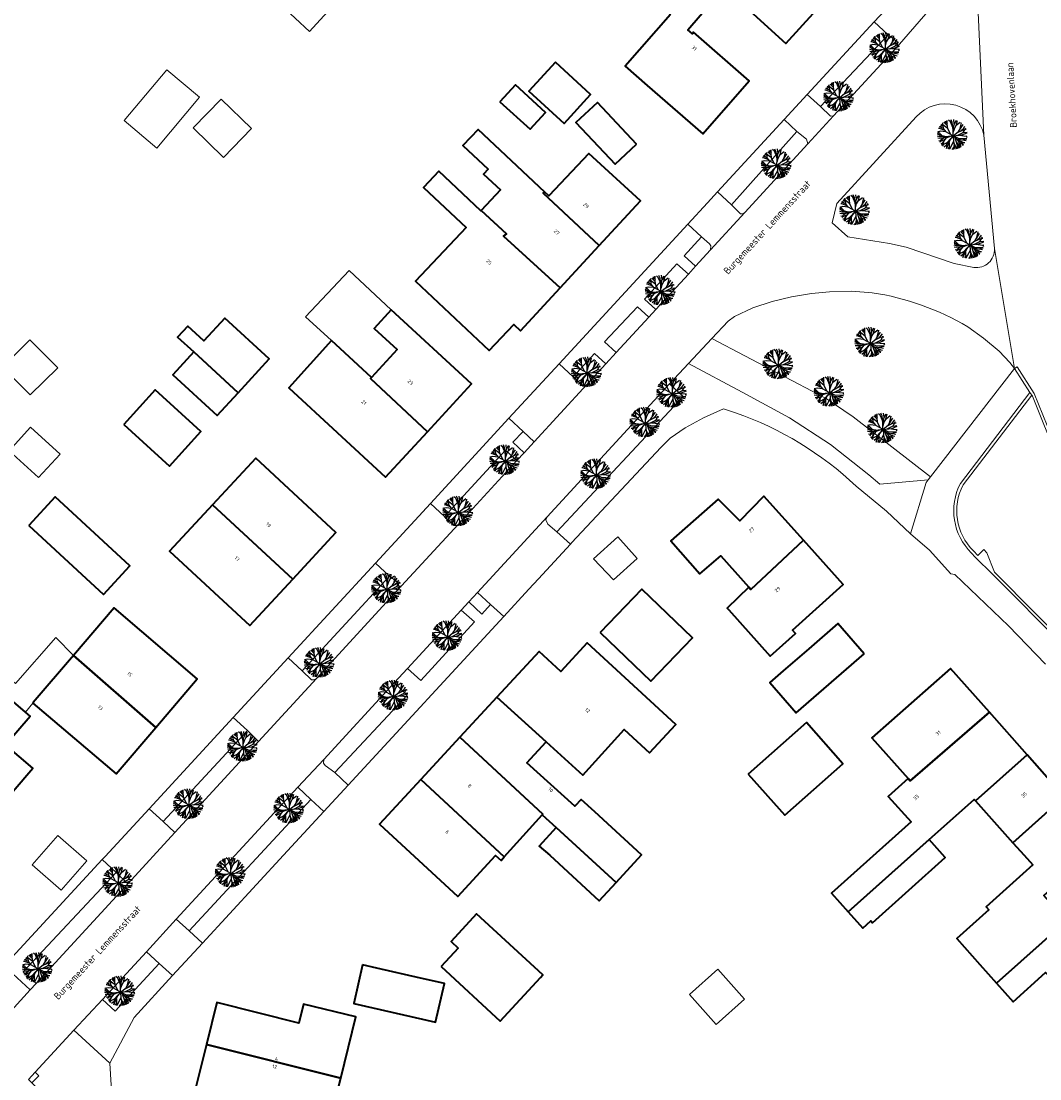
# Model space of a CAD drawing. Header units: metres. Extents: x 183400 to 185591, y 327112 to 329102.
# Tile 52 of 107: x 184261 to 184362, y 327978 to 328083. Entities that reach past the tile are written whole.
import ezdxf

# ---------------------------------------------------------------- set-up
doc = ezdxf.new("R2010")
doc.units = ezdxf.units.M
for name, color, linetype, lineweight in [('B-WE-GR-GRAS-GV', 60, 'Continuous', 13), ('B-WE-GR-GROENVOORZIENING-GV', 80, 'Continuous', 18), ('B-WE-GR-HAAG-GV', 90, 'GR-HAAG1', 13), ('B-WE-OG-BEBOUWING-GV', 7, 'Continuous', 35), ('B-WE-OG-BEBOUWING_HUISNUMMER-T18', 10, 'Continuous', 18), ('B-WE-OG-BEBOUWING_LUIFEL-GV', 7, 'Continuous', 18), ('B-WE-OG-BEBOUWING_OVERIG-GV', 7, 'Continuous', 18), ('B-WE-OG-BEBOUWING_STRAATNAAM-T35', 50, 'Continuous', 35), ('B-WE-OG-TERREIN_ERF-GV', 7, 'Continuous', 18), ('B-WE-VH-GOOT-G', 170, 'Continuous', 18), ('B-WE-VH-VERHARDING_ASFALT-GV', 252, 'Continuous', 18), ('B-WE-VH-VERHARDING_BETON-GV', 252, 'Continuous', 18), ('B-WE-VH-VERHARDING_BETONSTRAATSTEEN-GV', 252, 'Continuous', 18), ('B-WE-VH-VERHARDING_TEGEL-GV', 252, 'Continuous', 18)]:
    doc.layers.add(name, color=color, linetype=linetype, lineweight=lineweight)
doc.layers.add('Bestaande boom', color=252, linetype='Continuous')
doc.styles.add('NLCS-ISO-M200-T25', font='NLCS-ISO.ttf')
doc.linetypes.add('GR-HAAG1', pattern='A,6,[176,NLCS.SHX,S=0.125,R=0,X=0,Y=0],-2', length=8)

# ---------------------------------------------------------------- blocks, each defined once
blk = doc.blocks.new('Bestaande boom')
at = {"layer": 'Bestaande boom', "ltscale": 0.5}
for p, q in [((12375, 14784), (12539, 14510)), ((12380, 14504), (12375, 14784)), ((12546, 14432), (12546, 14861)), ((12867, 14718), (12675, 14880)), ((13051, 14656), (12924, 14933)), ((13250, 14517), (13185, 14941)), ((13251, 14510), (13462, 14879)), ((13432, 14370), (13549, 14848)), ((12155, 13228), (11612, 13758)), ((11791, 14062), (11689, 14053)), ((12167, 14056), (11768, 14216)), ((12324, 13859), (11791, 14062)), ((12012, 14113), (11863, 14318)), ((12150, 14250), (11920, 14417)), ((12555, 14332), (12216, 14669)), ((12588, 14054), (12546, 14432)), ((13105, 14146), (12867, 14718)), ((13134, 13922), (13051, 14656)), ((13131, 13314), (13134, 13922)), ((13139, 13650), (13174, 14214)), ((13139, 13650), (13255, 14034)), ((13174, 14214), (13251, 14510)), ((13255, 14034), (13440, 14378)), ((13440, 14378), (13844, 14686)), ((13515, 13628), (14126, 13931)), ((13797, 13941), (13961, 14634)), ((13883, 13816), (14152, 14066)), ((14126, 13931), (14440, 13982)), ((14132, 13651), (14522, 13693)), ((14140, 13659), (14393, 14087)), ((14152, 14066), (14302, 14274)), ((11867, 13305), (11574, 13544)), ((11960, 13422), (11574, 13443)), ((11826, 13558), (11578, 13607)), ((11808, 13229), (11578, 13287)), ((11785, 13063), (11595, 13094)), ((11939, 12804), (11693, 12829)), ((12168, 13081), (11785, 13063)), ((12436, 13222), (11808, 13229)), ((11886, 12877), (11821, 12653)), ((12178, 13285), (11867, 13305)), ((12168, 13081), (11886, 12877)), ((12310, 12953), (11939, 12804)), ((12157, 12768), (12008, 12553)), ((12158, 12761), (12104, 12311)), ((12419, 13103), (12158, 12761)), ((12687, 13251), (12168, 13081)), ((12436, 13229), (12178, 13285)), ((12927, 13288), (12419, 13103)), ((13140, 13315), (12436, 13222)), ((12463, 12062), (12867, 13010)), ((13139, 13330), (12477, 12539)), ((12721, 12646), (12731, 12000)), ((13168, 12779), (12759, 11994)), ((13130, 13321), (14003, 13413)), ((13131, 13314), (13496, 12995)), ((13139, 13322), (13168, 12779)), ((13649, 13070), (13139, 13322)), ((13168, 12779), (13312, 11988)), ((13294, 13156), (13511, 12505)), ((13409, 12815), (13603, 12419)), ((13465, 12703), (13936, 12245)), ((13496, 12995), (13856, 12418)), ((13496, 12995), (13875, 12950)), ((13548, 13358), (14140, 13659)), ((13638, 12976), (13993, 12664)), ((14485, 13034), (13649, 13070)), ((13693, 12669), (14150, 12483)), ((13761, 13392), (14415, 13309)), ((13770, 12855), (14161, 12678)), ((13875, 12950), (14417, 12857)), ((13969, 12942), (14485, 13034)), ((13993, 12664), (14084, 12375)), ((14003, 13413), (14527, 13631)), ((14161, 12678), (14303, 12652)), ((14415, 13309), (14535, 13320)), ((14415, 13309), (14502, 13168)), ((12008, 12553), (11898, 12520)), ((12007, 12560), (11991, 12419)), ((12479, 12407), (12243, 12214)), ((12477, 12539), (12463, 12062)), ((12728, 12241), (12597, 12027)), ((13175, 12171), (12995, 11976)), ((13225, 12448), (13145, 11973)), ((13204, 12587), (13486, 12035)), ((13511, 12505), (13569, 12057)), ((13603, 12419), (13795, 12147)), ((13603, 12411), (13659, 12096)), ((13856, 12418), (13874, 12209))]:
    blk.add_line(p, q, dxfattribs=at)
for points in [[(13139, 13322), (12421, 13720), (11882, 13774), (11579, 13701)], [(12854, 13484), (12589, 14046), (11996, 14501)], [(12021, 12398), (12540, 12677), (13131, 13314), (13672, 13767), (14118, 14445)], [(12429, 13728), (12167, 14056), (12118, 14606)]]:
    blk.add_lwpolyline(points, dxfattribs=at)

msp = doc.modelspace()

# ---------------------------------------------------------------- linework, layer by layer
at = {"layer": 'B-WE-GR-GRAS-GV', "flags": 128}
for points in [[(184357.514, 328060.339), (184356.47, 328071.598, 0.6175093), (184349.741, 328073.425), (184341.845, 328064.827), (184341.382, 328062.894), (184342.946, 328061.514), (184347.096, 328060.83), (184348.762, 328060.471), (184353.503, 328058.864), (184355.484, 328058.452, 0.47357)], [(184351.163, 328037.63), (184359.527, 328048.4), (184359.064, 328049.02), (184357.992, 328050.123), (184356.452, 328051.416), (184354.862, 328052.554, 0.0957703), (184345.379, 328055.942), (184343.358, 328056.082), (184341.115, 328056.028), (184339.337, 328055.865), (184337.35, 328055.522), (184335.425, 328055.055), (184333.502, 328054.433), (184331.669, 328053.569), (184331.042, 328053.101), (184329.424, 328051.376), (184335.994, 328047.93), (184340.794, 328045.44), (184343.478, 328043.605)], [(184355.875, 328029.814), (184356.455, 328030.414), (184356.769, 328030.074), (184357.544, 328028.165), (184365.722, 328019.888), (184369.643, 328022.719), (184367.839, 328025.358), (184370.662, 328027.21), (184369.41, 328029.11), (184366.24, 328034.46), (184363.8, 328039.45), (184361.295, 328045.642), (184361.226, 328045.751), (184354.403, 328036.834, 0.3287716), (184355.435, 328030.282)]]:
    msp.add_lwpolyline(points, format="xyb", close=True, dxfattribs=at)
at = {"layer": 'B-WE-GR-GROENVOORZIENING-GV', "flags": 128}
for points in [[(184347.855, 328080.39), (184347.899, 328080.736), (184347.759, 328080.978), (184346.97, 328081.598), (184340.219, 328074.452), (184341.229, 328073.509), (184341.506, 328073.519), (184347.855, 328080.39)], [(184338.981, 328070.757), (184338.839, 328071.222), (184337.881, 328071.977), (184331.394, 328064.685), (184332.272, 328063.8), (184332.5, 328063.793), (184332.71, 328063.907), (184338.981, 328070.757)], [(184329.308, 328060.216), (184329.324, 328060.614), (184329.193, 328060.808), (184328.402, 328061.49), (184326.681, 328059.615), (184327.807, 328058.579), (184329.308, 328060.216)], [(184327.089, 328057.799), (184325.954, 328058.815), (184322.731, 328055.31), (184323.857, 328054.28), (184327.089, 328057.799)], [(184323.164, 328053.527), (184322.028, 328054.532), (184318.741, 328051.051), (184319.919, 328049.991), (184323.164, 328053.527)], [(184327.105, 328048.904), (184332.453, 328046.052), (184337.135, 328043.493), (184341.213, 328040.84), (184345.035, 328037.831), (184346.122, 328036.9), (184350.928, 328037.327), (184351.163, 328037.63), (184343.478, 328043.605), (184340.794, 328045.44), (184335.994, 328047.93), (184329.424, 328051.376), (184327.105, 328048.904)], [(184315.631, 328047.587), (184316.542, 328046.731), (184316.756, 328046.714), (184316.997, 328046.82), (184318.875, 328048.866), (184317.76, 328049.89), (184315.631, 328047.587)], [(184313.046, 328033.648), (184312.935, 328033.371), (184313.122, 328032.925), (184314.028, 328032.179), (184326.573, 328045.638), (184325.232, 328046.872), (184313.046, 328033.648)], [(184311.765, 328041.131), (184310.654, 328042.156), (184309.648, 328041.065), (184310.752, 328040.028), (184311.765, 328041.131)], [(184302.849, 328033.69), (184303.776, 328032.794), (184303.997, 328032.792), (184304.196, 328032.896), (184310.038, 328039.252), (184308.916, 328040.277), (184302.849, 328033.69)], [(184298.181, 328026.351), (184298.349, 328026.682), (184298.191, 328027.112), (184297.379, 328027.767), (184288.693, 328018.34), (184289.604, 328017.462), (184289.853, 328017.457), (184290.12, 328017.578), (184298.181, 328026.351)], [(184305.248, 328025.187), (184306.558, 328023.981), (184307.434, 328024.942), (184306.123, 328026.137), (184305.248, 328025.187)], [(184299.159, 328018.58), (184300.486, 328017.371), (184305.817, 328023.214), (184304.513, 328024.389), (184299.159, 328018.58)], [(184291.926, 328008.223), (184299.124, 328015.922), (184297.845, 328017.154), (184290.836, 328009.538), (184290.812, 328009.161), (184290.963, 328008.928), (184291.926, 328008.223)], [(184283.259, 328012.409), (184274.878, 328003.343), (184276.047, 328002.261), (184284.358, 328011.307), (184283.259, 328012.409)], [(184276.172, 327993.637), (184277.455, 327992.473), (184289.547, 328005.542), (184288.276, 328006.771), (184276.172, 327993.637)], [(184270.213, 327998.285), (184260.963, 327988.406), (184262.247, 327987.243), (184271.366, 327997.172), (184270.213, 327998.285)], [(184274.488, 327989.25), (184273.202, 327990.414), (184268.825, 327985.666), (184270.101, 327984.486), (184274.488, 327989.25)]]:
    msp.add_lwpolyline(points, close=True, dxfattribs=at)
at = {"layer": 'B-WE-GR-HAAG-GV', "flags": 128}
for points in [[(184341.506, 328073.519), (184347.855, 328080.39), (184347.899, 328080.736), (184347.759, 328080.978), (184346.97, 328081.598), (184340.219, 328074.452), (184341.229, 328073.509), (184341.506, 328073.519)], [(184331.394, 328064.685), (184332.272, 328063.8), (184332.5, 328063.793), (184332.71, 328063.907), (184338.981, 328070.757), (184338.839, 328071.222), (184337.881, 328071.977), (184331.394, 328064.685)], [(184329.308, 328060.216), (184329.324, 328060.614), (184329.193, 328060.808), (184328.402, 328061.49), (184326.681, 328059.615), (184327.807, 328058.579), (184329.308, 328060.216)], [(184323.857, 328054.28), (184327.089, 328057.799), (184325.954, 328058.815), (184322.731, 328055.31), (184323.857, 328054.28)], [(184319.919, 328049.991), (184323.164, 328053.527), (184322.028, 328054.532), (184318.741, 328051.051), (184319.919, 328049.991)], [(184351.163, 328037.63), (184343.478, 328043.605), (184340.794, 328045.44), (184335.994, 328047.93), (184329.424, 328051.376), (184327.105, 328048.904), (184332.453, 328046.052), (184337.135, 328043.493), (184341.213, 328040.84), (184345.035, 328037.831), (184346.122, 328036.9), (184350.928, 328037.327), (184351.163, 328037.63)], [(184318.875, 328048.866), (184317.76, 328049.89), (184315.631, 328047.587), (184316.542, 328046.731), (184316.756, 328046.714), (184316.997, 328046.82), (184318.875, 328048.866)], [(184313.046, 328033.648), (184312.935, 328033.371), (184313.122, 328032.925), (184314.028, 328032.179), (184326.573, 328045.638), (184325.232, 328046.872), (184313.046, 328033.648)], [(184311.765, 328041.131), (184310.654, 328042.156), (184309.648, 328041.065), (184310.752, 328040.028), (184311.765, 328041.131)], [(184310.038, 328039.252), (184308.916, 328040.277), (184302.849, 328033.69), (184303.776, 328032.794), (184303.997, 328032.792), (184304.196, 328032.896), (184310.038, 328039.252)], [(184297.379, 328027.767), (184288.693, 328018.34), (184289.604, 328017.462), (184289.853, 328017.457), (184290.12, 328017.578), (184298.181, 328026.351), (184298.349, 328026.682), (184298.191, 328027.112), (184297.379, 328027.767)], [(184305.248, 328025.187), (184306.558, 328023.981), (184307.434, 328024.942), (184306.123, 328026.137), (184305.248, 328025.187)], [(184299.159, 328018.58), (184300.486, 328017.371), (184305.817, 328023.214), (184304.513, 328024.389), (184299.159, 328018.58)], [(184291.926, 328008.223), (184299.124, 328015.922), (184297.845, 328017.154), (184290.836, 328009.538), (184290.812, 328009.161), (184290.963, 328008.928), (184291.926, 328008.223)], [(184276.047, 328002.261), (184284.358, 328011.307), (184283.259, 328012.409), (184274.878, 328003.343), (184276.047, 328002.261)], [(184277.455, 327992.473), (184289.547, 328005.542), (184288.276, 328006.771), (184276.172, 327993.637), (184277.455, 327992.473)], [(184270.213, 327998.285), (184260.963, 327988.406), (184262.247, 327987.243), (184271.366, 327997.172), (184270.213, 327998.285)], [(184268.825, 327985.666), (184270.101, 327984.486), (184274.488, 327989.25), (184273.202, 327990.414), (184268.825, 327985.666)]]:
    msp.add_lwpolyline(points, close=True, dxfattribs=at)
at = {"layer": 'B-WE-OG-BEBOUWING-GV', "flags": 128}
for points in [[(184325.3, 328083.62), (184320.8, 328078.47), (184323.001, 328076.553), (184328.517, 328071.731), (184333.131, 328077.011), (184327.612, 328081.84), (184327.49, 328081.7), (184327.04, 328082.1), (184329.29, 328084.69), (184324.78, 328088.63), (184324.731, 328088.574), (184321.428, 328091.571), (184319.037, 328088.997), (184322.53, 328086.04), (184325.3, 328083.62)], [(184330.968, 328086.024), (184336.774, 328080.716), (184341.884, 328086.374), (184336.081, 328091.615), (184335.989, 328091.515), (184330.968, 328086.024)], [(184313.878, 328078.871), (184311.235, 328076.002), (184314.729, 328072.784), (184317.371, 328075.653), (184313.878, 328078.871)], [(184308.36, 328074.93), (184311.36, 328072.2), (184312.9, 328073.88), (184309.91, 328076.62), (184308.36, 328074.93)], [(184321.936, 328070.717), (184318.043, 328074.867), (184315.914, 328072.883), (184319.814, 328068.726), (184321.936, 328070.717)], [(184306.499, 328064.131), (184309.02, 328061.81), (184308.711, 328061.573), (184314.343, 328056.429), (184318.226, 328060.644), (184312.646, 328065.842), (184312.815, 328065.946), (184306.199, 328072.182), (184304.683, 328070.574), (184307.179, 328068.221), (184306.734, 328067.748), (184308.414, 328066.164), (184306.499, 328064.131)], [(184312.815, 328065.946), (184312.646, 328065.842), (184318.226, 328060.644), (184322.32, 328065.086), (184317.202, 328069.8), (184313.214, 328065.57), (184312.815, 328065.946)], [(184314.343, 328056.429), (184308.711, 328061.573), (184309.02, 328061.81), (184306.499, 328064.131), (184306.467, 328064.097), (184302.282, 328068.041), (184300.753, 328066.418), (184304.988, 328062.426), (184299.953, 328057.085), (184307.274, 328050.185), (184309.729, 328052.79), (184310.41, 328052.162), (184314.343, 328056.429)], [(184277.912, 328050.054), (184282.338, 328045.997), (184285.42, 328049.36), (184280.996, 328053.413), (184278.927, 328051.16), (184277.322, 328052.632), (184276.309, 328051.526), (184277.912, 328050.054)], [(184297.549, 328054.243), (184295.847, 328052.398), (184298.141, 328050.282), (184295.585, 328047.511), (184295.502, 328047.423), (184301.146, 328042.124), (184305.532, 328046.88), (184297.549, 328054.243)], [(184301.146, 328042.124), (184295.502, 328047.423), (184295.585, 328047.511), (184291.593, 328051.193), (184287.35, 328046.493), (184296.986, 328037.614), (184301.146, 328042.124)], [(184282.338, 328045.997), (184277.912, 328050.054), (184275.826, 328047.783), (184280.25, 328043.72), (184282.338, 328045.997)], [(184270.95, 328042.85), (184275.49, 328038.71), (184278.61, 328042.13), (184274.07, 328046.28), (184270.95, 328042.85)], [(184279.791, 328034.864), (184287.772, 328027.472), (184292.052, 328032.092), (184284.075, 328039.486), (184279.791, 328034.864)], [(184261.5, 328032.78), (184268.94, 328025.94), (184271.56, 328028.79), (184264.12, 328035.63), (184261.5, 328032.78)], [(184338.529, 328031.345), (184334.604, 328035.712), (184332.206, 328033.275), (184330.063, 328035.412), (184325.341, 328031.267), (184328.239, 328027.991), (184330.31, 328029.793), (184333.093, 328026.667), (184333.29, 328026.446), (184338.529, 328031.345)], [(184287.772, 328027.472), (184279.791, 328034.864), (184275.509, 328030.244), (184283.49, 328022.85), (184287.772, 328027.472)], [(184333.093, 328026.667), (184330.965, 328024.573), (184331.111, 328024.409), (184335.228, 328019.811), (184337.735, 328022.056), (184337.435, 328022.39), (184342.492, 328026.936), (184338.529, 328031.345), (184333.29, 328026.446), (184333.093, 328026.667)], [(184318.333, 328022.165), (184323.355, 328017.325), (184327.504, 328021.629), (184322.457, 328026.479), (184318.333, 328022.165)], [(184265.94, 328019.853), (184274.145, 328012.719), (184278.262, 328017.54), (184269.991, 328024.602), (184265.94, 328019.853)], [(184344.583, 328020.048), (184341.968, 328023.06), (184339.084, 328020.544), (184336.532, 328018.354), (184335.194, 328017.196), (184337.799, 328014.172), (184344.583, 328020.048)], [(184308.053, 328015.736), (184312.939, 328011.268), (184316.612, 328007.953), (184320.705, 328012.493), (184323.225, 328010.173), (184325.835, 328012.999), (184317.042, 328021.12), (184314.416, 328018.277), (184312.249, 328020.279), (184308.053, 328015.736)], [(184261.17, 328014.238), (184254.045, 328020.316), (184251.611, 328017.463), (184256.99, 328012.874), (184259.203, 328010.986), (184261.637, 328013.839), (184261.17, 328014.238)], [(184265.94, 328019.853), (184261.962, 328015.191), (184261.917, 328015.138), (184270.187, 328008.083), (184274.145, 328012.719), (184265.94, 328019.853)], [(184348.935, 328007.621), (184349.14, 328007.391), (184357.026, 328014.218), (184353.15, 328018.59), (184345.338, 328011.665), (184348.935, 328007.621)], [(184304.378, 328011.756), (184312.608, 328004.088), (184312.554, 328004.028), (184313.95, 328002.77), (184319.9, 327997.294), (184322.445, 328000.06), (184317.805, 328004.305), (184316.422, 328005.553), (184315.818, 328004.876), (184311.039, 328009.194), (184312.939, 328011.268), (184308.053, 328015.736), (184304.378, 328011.756)], [(184342.983, 327994.369), (184351.031, 328001.555), (184355.499, 328005.56), (184355.628, 328005.416), (184360.771, 328009.993), (184357.026, 328014.218), (184349.14, 328007.391), (184348.935, 328007.621), (184346.965, 328005.857), (184349.242, 328003.336), (184341.314, 327996.231), (184342.983, 327994.369)], [(184259.203, 328010.986), (184256.99, 328012.874), (184254.712, 328010.204), (184259.641, 328005.999), (184259.95, 328006.361), (184261.919, 328008.669), (184259.203, 328010.986)], [(184333.044, 328008.077), (184336.672, 328003.983), (184342.449, 328009.104), (184338.821, 328013.198), (184333.044, 328008.077)], [(184304.378, 328011.756), (184300.478, 328007.533), (184308.782, 327999.84), (184312.554, 328004.028), (184312.608, 328004.088), (184304.378, 328011.756)], [(184360.771, 328009.993), (184355.628, 328005.416), (184359.361, 328001.251), (184364.465, 328005.825), (184360.771, 328009.993)], [(184308.782, 327999.84), (184300.478, 328007.533), (184296.381, 328003.096), (184304.168, 327995.905), (184307.922, 327999.993), (184308.467, 327999.49), (184308.782, 327999.84)], [(184364.69, 327993.473), (184364.483, 327993.707), (184362.444, 327996.007), (184368.45, 328001.33), (184364.465, 328005.825), (184359.361, 328001.251), (184360.482, 328000), (184361.339, 327999.044), (184356.685, 327994.873), (184356.95, 327994.577), (184353.772, 327991.733), (184356.06, 327989.142), (184357.721, 327987.288), (184364.69, 327993.473)], [(184319.9, 327997.294), (184313.95, 328002.77), (184312.27, 328000.9), (184313.301, 328000.002), (184318.23, 327995.48), (184319.9, 327997.294)], [(184351.031, 328001.555), (184342.983, 327994.369), (184344.431, 327992.753), (184345.228, 327993.467), (184345.395, 327993.281), (184352.633, 327999.768), (184351.031, 328001.555)], [(184364.69, 327993.473), (184357.721, 327987.288), (184359.377, 327985.441), (184362.616, 327988.345), (184362.743, 327988.203), (184363.942, 327989.278), (184368.811, 327983.845), (184377.459, 327991.462), (184373.021, 327996.256), (184367.086, 327990.771), (184364.69, 327993.473)], [(184302.5, 327988.938), (184308.377, 327983.511), (184312.38, 327987.846), (184312.617, 327988.103), (184306.042, 327994.175), (184303.498, 327991.42), (184304.196, 327990.775), (184302.5, 327988.938)], [(184294.7, 327989.09), (184293.83, 327985.26), (184300.656, 327983.707), (184301.96, 327983.41), (184302.83, 327987.24), (184301.527, 327987.537), (184300.453, 327987.781), (184296.114, 327988.769), (184294.7, 327989.09)], [(184279.178, 327981.199), (184292.525, 327977.84), (184294.04, 327983.92), (184288.83, 327985.21), (184288.36, 327983.32), (184280.21, 327985.35), (184279.178, 327981.199)], [(184292.525, 327977.84), (184279.178, 327981.199), (184278.09, 327976.82), (184286.23, 327974.79), (184285.75, 327972.85), (184290.96, 327971.56), (184292.525, 327977.84)]]:
    msp.add_lwpolyline(points, close=True, dxfattribs=at)
at = {"layer": 'B-WE-OG-BEBOUWING_LUIFEL-GV', "flags": 128}
for points in [[(184297.549, 328054.243), (184293.373, 328058.149), (184289.034, 328053.556), (184291.593, 328051.193), (184295.585, 328047.511), (184298.141, 328050.282), (184295.847, 328052.398), (184297.549, 328054.243)], [(184264.382, 328048.484), (184261.602, 328051.264), (184258.893, 328048.554), (184261.649, 328045.779), (184264.382, 328048.484)], [(184265.94, 328019.853), (184264.198, 328021.652), (184260.186, 328017.084), (184254.343, 328022.044), (184250.967, 328018.023), (184251.611, 328017.463), (184254.045, 328020.316), (184261.17, 328014.238), (184261.917, 328015.138), (184261.962, 328015.191), (184265.94, 328019.853)], [(184330.025, 327988.662), (184327.201, 327986.143), (184329.86, 327983.162), (184332.683, 327985.68), (184330.025, 327988.662)]]:
    msp.add_lwpolyline(points, close=True, dxfattribs=at)
at = {"layer": 'B-WE-OG-BEBOUWING_OVERIG-GV', "flags": 128}
for points in [[(184291.563, 328084.259), (184288.712, 328086.884), (184286.581, 328084.569), (184289.419, 328081.93), (184291.563, 328084.259)], [(184278.498, 328075.392), (184275.246, 328078.124), (184270.996, 328073.064), (184274.248, 328070.332), (184278.498, 328075.392)], [(184283.656, 328072.259), (184280.626, 328075.199), (184277.86, 328072.348), (184280.88, 328069.399), (184283.656, 328072.259)], [(184264.618, 328039.885), (184261.696, 328042.564), (184259.55, 328040.223), (184262.483, 328037.555), (184264.618, 328039.885)], [(184322.001, 328029.524), (184320.081, 328031.669), (184317.654, 328029.495), (184319.632, 328027.404), (184322.001, 328029.524)], [(184261.848, 327999.039), (184264.738, 327996.521), (184267.293, 327999.452), (184264.403, 328001.971), (184261.848, 327999.039)]]:
    msp.add_lwpolyline(points, close=True, dxfattribs=at)
at = {"layer": 'B-WE-OG-TERREIN_ERF-GV', "flags": 128}
for points in [[(184325.3, 328083.62), (184322.53, 328086.04), (184319.037, 328088.997), (184321.428, 328091.571), (184324.731, 328088.574), (184324.78, 328088.63), (184329.29, 328084.69), (184327.04, 328082.1), (184327.49, 328081.7), (184327.612, 328081.84), (184333.131, 328077.011), (184328.517, 328071.731), (184323.001, 328076.553), (184320.8, 328078.47), (184325.3, 328083.62)], [(184335.989, 328091.515), (184336.081, 328091.615), (184341.884, 328086.374), (184336.774, 328080.716), (184330.968, 328086.024), (184335.989, 328091.515)], [(184313.878, 328078.871), (184317.371, 328075.653), (184314.729, 328072.784), (184311.235, 328076.002), (184313.878, 328078.871)], [(184308.36, 328074.93), (184309.91, 328076.62), (184312.9, 328073.88), (184311.36, 328072.2), (184308.36, 328074.93)], [(184321.936, 328070.717), (184319.814, 328068.726), (184315.914, 328072.883), (184318.043, 328074.867), (184321.936, 328070.717)], [(184314.343, 328056.429), (184310.41, 328052.162), (184309.729, 328052.79), (184307.274, 328050.185), (184299.953, 328057.085), (184304.988, 328062.426), (184300.753, 328066.418), (184302.282, 328068.041), (184306.467, 328064.097), (184306.499, 328064.131), (184308.414, 328066.164), (184306.734, 328067.748), (184307.179, 328068.221), (184304.683, 328070.574), (184306.199, 328072.182), (184312.815, 328065.946), (184313.214, 328065.57), (184317.202, 328069.8), (184322.32, 328065.086), (184318.226, 328060.644), (184314.343, 328056.429)], [(184282.338, 328045.997), (184280.25, 328043.72), (184275.826, 328047.783), (184277.912, 328050.054), (184276.309, 328051.526), (184277.322, 328052.632), (184278.927, 328051.16), (184280.996, 328053.413), (184285.42, 328049.36), (184282.338, 328045.997)], [(184295.585, 328047.511), (184298.141, 328050.282), (184295.847, 328052.398), (184297.549, 328054.243), (184305.532, 328046.88), (184301.146, 328042.124), (184296.986, 328037.614), (184287.35, 328046.493), (184291.593, 328051.193), (184295.585, 328047.511)], [(184270.95, 328042.85), (184274.07, 328046.28), (184278.61, 328042.13), (184275.49, 328038.71), (184270.95, 328042.85)], [(184287.772, 328027.472), (184283.49, 328022.85), (184275.509, 328030.244), (184279.791, 328034.864), (184284.075, 328039.486), (184292.052, 328032.092), (184287.772, 328027.472)], [(184261.5, 328032.78), (184264.12, 328035.63), (184271.56, 328028.79), (184268.94, 328025.94), (184261.5, 328032.78)], [(184333.093, 328026.667), (184330.31, 328029.793), (184328.239, 328027.991), (184325.341, 328031.267), (184330.063, 328035.412), (184332.206, 328033.275), (184334.604, 328035.712), (184338.529, 328031.345), (184342.492, 328026.936), (184337.435, 328022.39), (184337.735, 328022.056), (184335.228, 328019.811), (184331.111, 328024.409), (184330.965, 328024.573), (184333.093, 328026.667)], [(184318.333, 328022.165), (184322.457, 328026.479), (184327.504, 328021.629), (184323.355, 328017.325), (184318.333, 328022.165)], [(184265.94, 328019.853), (184269.991, 328024.602), (184278.262, 328017.54), (184274.145, 328012.719), (184270.187, 328008.083), (184261.917, 328015.138), (184261.962, 328015.191), (184265.94, 328019.853)], [(184344.583, 328020.048), (184337.799, 328014.172), (184335.194, 328017.196), (184336.532, 328018.354), (184339.084, 328020.544), (184341.968, 328023.06), (184344.583, 328020.048)], [(184313.95, 328002.77), (184312.554, 328004.028), (184308.782, 327999.84), (184308.467, 327999.49), (184307.922, 327999.993), (184304.168, 327995.905), (184296.381, 328003.096), (184300.478, 328007.533), (184304.378, 328011.756), (184308.053, 328015.736), (184312.249, 328020.279), (184314.416, 328018.277), (184317.042, 328021.12), (184325.835, 328012.999), (184323.225, 328010.173), (184320.705, 328012.493), (184316.612, 328007.953), (184312.939, 328011.268), (184311.039, 328009.194), (184315.818, 328004.876), (184316.422, 328005.553), (184317.805, 328004.305), (184322.445, 328000.06), (184319.9, 327997.294), (184318.23, 327995.48), (184313.301, 328000.002), (184312.27, 328000.9), (184313.95, 328002.77)], [(184251.611, 328017.463), (184254.045, 328020.316), (184261.17, 328014.238), (184261.637, 328013.839), (184259.203, 328010.986), (184261.919, 328008.669), (184259.95, 328006.361), (184259.641, 328005.999), (184254.712, 328010.204), (184256.99, 328012.874), (184251.611, 328017.463)], [(184333.044, 328008.077), (184338.821, 328013.198), (184342.449, 328009.104), (184336.672, 328003.983), (184333.044, 328008.077)], [(184302.5, 327988.938), (184304.196, 327990.775), (184303.498, 327991.42), (184306.042, 327994.175), (184312.617, 327988.103), (184312.38, 327987.846), (184308.377, 327983.511), (184302.5, 327988.938)], [(184294.7, 327989.09), (184296.114, 327988.769), (184300.453, 327987.781), (184301.527, 327987.537), (184302.83, 327987.24), (184301.96, 327983.41), (184300.656, 327983.707), (184293.83, 327985.26), (184294.7, 327989.09)], [(184292.525, 327977.84), (184290.96, 327971.56), (184285.75, 327972.85), (184286.23, 327974.79), (184278.09, 327976.82), (184279.178, 327981.199), (184280.21, 327985.35), (184288.36, 327983.32), (184288.83, 327985.21), (184294.04, 327983.92), (184292.525, 327977.84)]]:
    msp.add_lwpolyline(points, close=True, dxfattribs=at)
for points in [[(184259.071, 327988.99), (184268.82, 327999.569), (184269.108, 327999.881), (184273.482, 328004.629), (184281.847, 328013.71), (184287.297, 328019.626), (184295.982, 328029.054), (184301.445, 328034.983), (184309.247, 328043.452), (184314.238, 328048.87), (184327.029, 328062.755), (184328.978, 328064.871), (184329.994, 328065.974), (184336.604, 328073.153), (184338.91, 328075.658), (184345.568, 328082.889), (184347.708, 328085.213)], [(184362.616, 327988.345), (184359.377, 327985.441), (184357.721, 327987.288), (184356.06, 327989.142), (184353.772, 327991.733), (184356.95, 327994.577), (184356.685, 327994.873), (184361.339, 327999.044), (184360.482, 328000), (184359.361, 328001.251), (184355.628, 328005.416), (184355.499, 328005.56), (184351.031, 328001.555), (184352.633, 327999.768), (184345.395, 327993.281), (184345.228, 327993.467), (184344.431, 327992.753), (184342.983, 327994.369), (184342.983, 327994.369), (184341.314, 327996.231), (184349.242, 328003.336), (184346.965, 328005.857), (184348.935, 328007.621), (184345.338, 328011.665), (184353.15, 328018.59), (184357.026, 328014.218), (184360.771, 328009.993), (184364.465, 328005.825)]]:
    msp.add_lwpolyline(points, dxfattribs=at)
msp.add_lwpolyline([(184362.6, 328018.99), (184358.915, 328022.812), (184353.573, 328027.92), (184353.179, 328027.976), (184351.067, 328030.325), (184349.167, 328031.953), (184346.804, 328034.225), (184343.778, 328036.711, 0.1047224), (184331.79, 328044), (184330.895, 328044.288), (184330.598, 328044.383), (184328.593, 328043.499), (184326.772, 328042.501), (184325.283, 328041.471), (184324.338, 328040.565), (184315.508, 328031.1), (184315.366, 328030.946), (184312.193, 328027.503), (184311.24, 328026.469), (184308.731, 328023.747), (184293.276, 328006.979), (184290.847, 328004.344), (184286.844, 328000), (184278.781, 327991.251), (184275.812, 327988.03), (184271.987, 327983.88), (184269.565, 327979.318), (184270.217, 327968.364)], format="xyb", dxfattribs=at)
at = {"layer": 'B-WE-VH-GOOT-G', "flags": 128}
for points in [[(184359.527, 328048.4), (184361.054, 328046.02)], [(184361.226, 328045.751), (184361.054, 328046.02)], [(184361.226, 328045.751), (184354.403, 328036.834)], [(184370.662, 328027.21), (184369.41, 328029.11), (184366.24, 328034.46), (184363.8, 328039.45), (184361.295, 328045.642), (184361.226, 328045.751)], [(184355.875, 328029.814), (184355.435, 328030.282)], [(184355.875, 328029.814), (184356.455, 328030.414), (184356.769, 328030.074), (184357.544, 328028.165)], [(184357.544, 328028.165), (184365.722, 328019.888)]]:
    msp.add_lwpolyline(points, dxfattribs=at)
at = {"layer": 'B-WE-VH-GOOT-G'}
msp.add_arc((184359.363, 328034.258), 5.589, 152.55228, 225.34986, dxfattribs=at)
at = {"layer": 'B-WE-VH-VERHARDING_ASFALT-GV', "flags": 128}
for points in [[(184261.479, 327977.695), (184262.148, 327978.421), (184266.001, 327982.602), (184268.825, 327985.666), (184273.202, 327990.414), (184276.172, 327993.637), (184288.276, 328006.771), (184290.836, 328009.538), (184297.845, 328017.154), (184299.159, 328018.58), (184304.513, 328024.389), (184305.248, 328025.187), (184306.123, 328026.137), (184313.046, 328033.648), (184325.232, 328046.872), (184327.105, 328048.904), (184329.424, 328051.376), (184331.042, 328053.101), (184331.669, 328053.569), (184333.502, 328054.433), (184335.425, 328055.055), (184337.35, 328055.522), (184339.337, 328055.865), (184341.115, 328056.028), (184343.358, 328056.082), (184345.379, 328055.942, -0.0957703), (184354.862, 328052.554), (184356.452, 328051.416), (184357.992, 328050.123), (184359.064, 328049.02), (184359.527, 328048.4), (184357.514, 328060.339, -0.47357), (184355.484, 328058.452), (184353.503, 328058.864), (184348.762, 328060.471), (184347.096, 328060.83), (184342.946, 328061.514), (184341.382, 328062.894), (184341.845, 328064.827), (184349.741, 328073.425, -0.6175093), (184356.47, 328071.598), (184355.596, 328090.278)], [(184364.393, 328020.871), (184357.333, 328027.952), (184355.656, 328029.609), (184355.224, 328030.068, -0.328057), (184354.137, 328036.972), (184361.054, 328046.02), (184359.527, 328048.4), (184351.163, 328037.63), (184350.928, 328037.327), (184350.729, 328037.069), (184349.167, 328031.953), (184351.067, 328030.325), (184353.179, 328027.976), (184353.573, 328027.92), (184358.915, 328022.812), (184362.6, 328018.99)]]:
    msp.add_lwpolyline(points, format="xyb", dxfattribs=at)
for points in [[(184355.596, 328090.278), (184356.47, 328071.598), (184357.514, 328060.339), (184359.527, 328048.4), (184359.78, 328048.562), (184361.479, 328045.913), (184364.074, 328039.572)], [(184350.713, 328083.683), (184347.855, 328080.39), (184341.506, 328073.519), (184338.981, 328070.757), (184332.71, 328063.907), (184329.308, 328060.216), (184327.807, 328058.579), (184327.089, 328057.799), (184323.857, 328054.28), (184323.164, 328053.527), (184319.919, 328049.991), (184318.875, 328048.866), (184316.997, 328046.82), (184311.765, 328041.131), (184310.752, 328040.028), (184310.038, 328039.252), (184304.196, 328032.896), (184298.181, 328026.351), (184290.12, 328017.578), (184284.358, 328011.307), (184276.047, 328002.261), (184271.366, 327997.172), (184262.247, 327987.243), (184261.66, 327986.604), (184257.813, 327982.416)]]:
    msp.add_lwpolyline(points, dxfattribs=at)
at = {"layer": 'B-WE-VH-VERHARDING_BETON-GV', "flags": 128}
msp.add_lwpolyline([(184261.479, 327977.695), (184261.82, 327977.364), (184262.515, 327978.082), (184262.148, 327978.421), (184261.479, 327977.695)], close=True, dxfattribs=at)
at = {"layer": 'B-WE-VH-VERHARDING_BETONSTRAATSTEEN-GV', "flags": 128}
for points in [[(184346.97, 328081.598), (184347.759, 328080.978), (184347.899, 328080.736), (184347.855, 328080.39), (184350.713, 328083.683), (184348.516, 328085.59), (184347.708, 328085.213), (184345.568, 328082.889), (184346.97, 328081.598)], [(184341.506, 328073.519), (184341.229, 328073.509), (184340.219, 328074.452), (184338.91, 328075.658), (184336.604, 328073.153), (184337.881, 328071.977), (184338.839, 328071.222), (184338.981, 328070.757), (184341.506, 328073.519)], [(184332.71, 328063.907), (184332.5, 328063.793), (184332.272, 328063.8), (184331.394, 328064.685), (184329.994, 328065.974), (184328.978, 328064.871), (184327.029, 328062.755), (184328.402, 328061.49), (184329.193, 328060.808), (184329.324, 328060.614), (184329.308, 328060.216), (184332.71, 328063.907)], [(184309.247, 328043.452), (184310.654, 328042.156), (184311.765, 328041.131), (184316.997, 328046.82), (184316.756, 328046.714), (184316.542, 328046.731), (184315.631, 328047.587), (184314.238, 328048.87), (184309.247, 328043.452)], [(184372.421, 328024.541), (184373.437, 328022.999), (184376.926, 328018.754), (184377.339, 328018.724), (184373.689, 328023.165), (184373.679, 328023.177), (184373.67, 328023.19), (184372.672, 328024.706), (184370.912, 328027.375), (184369.664, 328029.269), (184366.504, 328034.603), (184364.074, 328039.572), (184361.479, 328045.913), (184359.78, 328048.562), (184359.527, 328048.4), (184361.054, 328046.02), (184361.226, 328045.751), (184361.295, 328045.642), (184363.8, 328039.45), (184366.24, 328034.46), (184369.41, 328029.11), (184370.662, 328027.21), (184372.421, 328024.541)], [(184295.982, 328029.054), (184297.379, 328027.767), (184298.191, 328027.112), (184298.349, 328026.682), (184298.181, 328026.351), (184304.196, 328032.896), (184303.997, 328032.792), (184303.776, 328032.794), (184302.849, 328033.69), (184301.445, 328034.983), (184295.982, 328029.054)], [(184307.434, 328024.942), (184308.731, 328023.747), (184311.24, 328026.469), (184312.193, 328027.503), (184315.366, 328030.946), (184314.028, 328032.179), (184313.122, 328032.925), (184312.935, 328033.371), (184313.046, 328033.648), (184306.123, 328026.137), (184307.434, 328024.942)], [(184288.693, 328018.34), (184287.297, 328019.626), (184281.847, 328013.71), (184283.259, 328012.409), (184284.358, 328011.307), (184290.12, 328017.578), (184289.853, 328017.457), (184289.604, 328017.462), (184288.693, 328018.34)], [(184291.926, 328008.223), (184290.963, 328008.928), (184290.812, 328009.161), (184290.836, 328009.538), (184288.276, 328006.771), (184289.547, 328005.542), (184290.847, 328004.344), (184293.276, 328006.979), (184291.926, 328008.223)], [(184274.878, 328003.343), (184273.482, 328004.629), (184269.108, 327999.881), (184268.82, 327999.569), (184270.213, 327998.285), (184271.366, 327997.172), (184276.047, 328002.261), (184274.878, 328003.343)], [(184277.455, 327992.473), (184276.172, 327993.637), (184273.202, 327990.414), (184274.488, 327989.25), (184275.812, 327988.03), (184278.781, 327991.251), (184277.455, 327992.473)]]:
    msp.add_lwpolyline(points, close=True, dxfattribs=at)
msp.add_lwpolyline([(184365.722, 328019.888), (184357.544, 328028.165), (184356.769, 328030.074), (184356.455, 328030.414), (184355.875, 328029.814), (184355.435, 328030.282, -0.3287716), (184354.403, 328036.834), (184361.226, 328045.751), (184361.054, 328046.02), (184354.137, 328036.972, 0.328057), (184355.224, 328030.068), (184355.656, 328029.609), (184357.333, 328027.952), (184364.393, 328020.871)], format="xyb", dxfattribs=at)
at = {"layer": 'B-WE-VH-VERHARDING_TEGEL-GV', "flags": 128}
for points in [[(184346.97, 328081.598), (184345.568, 328082.889), (184338.91, 328075.658), (184340.219, 328074.452), (184346.97, 328081.598)], [(184337.881, 328071.977), (184336.604, 328073.153), (184329.994, 328065.974), (184331.394, 328064.685), (184337.881, 328071.977)], [(184315.631, 328047.587), (184317.76, 328049.89), (184318.875, 328048.866), (184319.919, 328049.991), (184318.741, 328051.051), (184322.028, 328054.532), (184323.164, 328053.527), (184323.857, 328054.28), (184322.731, 328055.31), (184325.954, 328058.815), (184327.089, 328057.799), (184327.807, 328058.579), (184326.681, 328059.615), (184328.402, 328061.49), (184327.029, 328062.755), (184314.238, 328048.87), (184315.631, 328047.587)], [(184310.752, 328040.028), (184309.648, 328041.065), (184310.654, 328042.156), (184309.247, 328043.452), (184301.445, 328034.983), (184302.849, 328033.69), (184308.916, 328040.277), (184310.038, 328039.252), (184310.752, 328040.028)], [(184297.379, 328027.767), (184295.982, 328029.054), (184287.297, 328019.626), (184288.693, 328018.34), (184297.379, 328027.767)], [(184304.513, 328024.389), (184305.817, 328023.214), (184300.486, 328017.371), (184299.159, 328018.58), (184297.845, 328017.154), (184299.124, 328015.922), (184291.926, 328008.223), (184293.276, 328006.979), (184308.731, 328023.747), (184307.434, 328024.942), (184306.558, 328023.981), (184305.248, 328025.187), (184304.513, 328024.389)], [(184274.878, 328003.343), (184283.259, 328012.409), (184281.847, 328013.71), (184273.482, 328004.629), (184274.878, 328003.343)], [(184277.455, 327992.473), (184278.781, 327991.251), (184286.844, 328000), (184290.847, 328004.344), (184289.547, 328005.542), (184277.455, 327992.473)], [(184262.247, 327987.243), (184260.963, 327988.406), (184270.213, 327998.285), (184268.82, 327999.569), (184259.071, 327988.99), (184261.66, 327986.604), (184262.247, 327987.243)], [(184274.488, 327989.25), (184270.101, 327984.486), (184268.825, 327985.666), (184266.001, 327982.602), (184269.565, 327979.318), (184271.987, 327983.88), (184275.812, 327988.03), (184274.488, 327989.25)], [(184271.263, 327960.26), (184271.964, 327961.166), (184281.787, 327954.029), (184281.095, 327953.101), (184281.631, 327952.711), (184283.097, 327954.724), (184275.389, 327960.345), (184270.217, 327968.364), (184269.565, 327979.318), (184266.001, 327982.602), (184262.148, 327978.421), (184262.515, 327978.082), (184261.82, 327977.364), (184263.369, 327975.864), (184267.959, 327976.139), (184268.412, 327968.27), (184265.907, 327964.777), (184266.679, 327964.223), (184266.372, 327963.828), (184271.263, 327960.26)]]:
    msp.add_lwpolyline(points, close=True, dxfattribs=at)
for points in [[(184350.928, 328037.327), (184346.122, 328036.9), (184345.035, 328037.831), (184341.213, 328040.84), (184337.135, 328043.493), (184332.453, 328046.052), (184327.105, 328048.904), (184325.232, 328046.872), (184326.573, 328045.638), (184314.028, 328032.179), (184315.366, 328030.946), (184315.508, 328031.1), (184324.338, 328040.565), (184325.283, 328041.471), (184326.772, 328042.501), (184328.593, 328043.499), (184330.598, 328044.383), (184330.895, 328044.288), (184331.79, 328044, -0.1047224), (184343.778, 328036.711), (184346.804, 328034.225), (184349.167, 328031.953), (184350.729, 328037.069)], [(184261.66, 327986.604), (184259.071, 327988.99), (184256.813, 327986.54, -0.20511), (184250.408, 327984.24, -0.1390619), (184242.67, 327986.626), (184237.083, 327991.035), (184235.492, 327989.017), (184242.718, 327983.32), (184243.022, 327983.706), (184243.812, 327983.094), (184243.506, 327982.698), (184244.519, 327981.9), (184255.707, 327982.945), (184256.761, 327982.01), (184257.446, 327982.753), (184257.813, 327982.416)]]:
    msp.add_lwpolyline(points, format="xyb", close=True, dxfattribs=at)

# ---------------------------------------------------------------- block references
at = {"xscale": 0.001, "yscale": 0.001, "zscale": 0.001}
for p in [(184333.545, 328066.842), (184328.98, 328062.025), (184340.286, 328058.218, 74.138), (184322.772, 328055.295), (184330.565, 328050.732, 74.272), (184341.934, 328047.377, 74.223), (184311.236, 328042.737), (184332.08, 328037.582, 74.232), (184322.929, 328035.41, 74.232), (184303.909, 328034.617), (184312.367, 328032.57), (184328.019, 328032.673, 74.232), (184309.701, 328029.626), (184333.309, 328029.035, 74.232), (184295.774, 328025.876), (184304.815, 328024.483), (184291.112, 328020.778), (184284.013, 328013.1), (184290.046, 328008.385), (184277.33, 328005.731), (184284.678, 328002.468), (184269.691, 327997.383), (184264.325, 327991.659), (184274.3, 327991.232), (184268.475, 327984.854), (184257.288, 327983.925), (184249.309, 327975.382), (184257.506, 327973.058)]:
    msp.add_blockref('Bestaande boom', p, dxfattribs=at)

# ---------------------------------------------------------------- texts
at = {"layer": 'B-WE-OG-BEBOUWING_HUISNUMMER-T18', "char_height": 0.36, "attachment_point": 5, "style": 'NLCS-ISO-M200-T25'}
for s, insert, rotation in [('31', (184327.676, 328080.26), 318.9), ('29', (184316.925, 328064.617), 317.4), ('27', (184314.001, 328061.961), 317.3), ('25', (184307.261, 328059.006), 316.7), ('23', (184299.46, 328047.038), 317.3), ('21', (184294.832, 328045.038), 317.3), ('19', (184285.344, 328032.856), 317.2), ('27', (184333.377, 328032.363), 41.7), ('17', (184282.219, 328029.481), 317.2), ('29', (184335.955, 328026.439), 42), ('15', (184271.548, 328018.013), 319.5), ('13', (184268.629, 328014.669), 319.5), ('12', (184317.064, 328014.428), 318), ('31', (184351.922, 328012.156), 41.6), ('8', (184305.344, 328006.906), 317.3), ('10', (184313.412, 328006.515), 317.9), ('33', (184349.729, 328005.76), 41.9), ('35', (184360.473, 328006.004), 41.9), ('6', (184303.128, 328002.31), 317.3), ('4', (184286.149, 327979.748), 346), ('12', (184285.957, 327978.981), 346)]:
    msp.add_mtext(s, dxfattribs=dict(at, insert=insert, rotation=rotation))
at = {"layer": 'B-WE-OG-BEBOUWING_STRAATNAAM-T35', "char_height": 0.7, "attachment_point": 5, "style": 'NLCS-ISO-M200-T25'}
for s, insert, rotation in [('Broekhovenlaan', (184359.238, 328075.597), 93.35091), ('Burgemeester Lemmensstraat', (184335.003, 328062.381), 47.4), ('Burgemeester Lemmensstraat', (184268.405, 327990.258), 47.4)]:
    msp.add_mtext(s, dxfattribs=dict(at, insert=insert, rotation=rotation))

doc.saveas('drawing.dxf')
